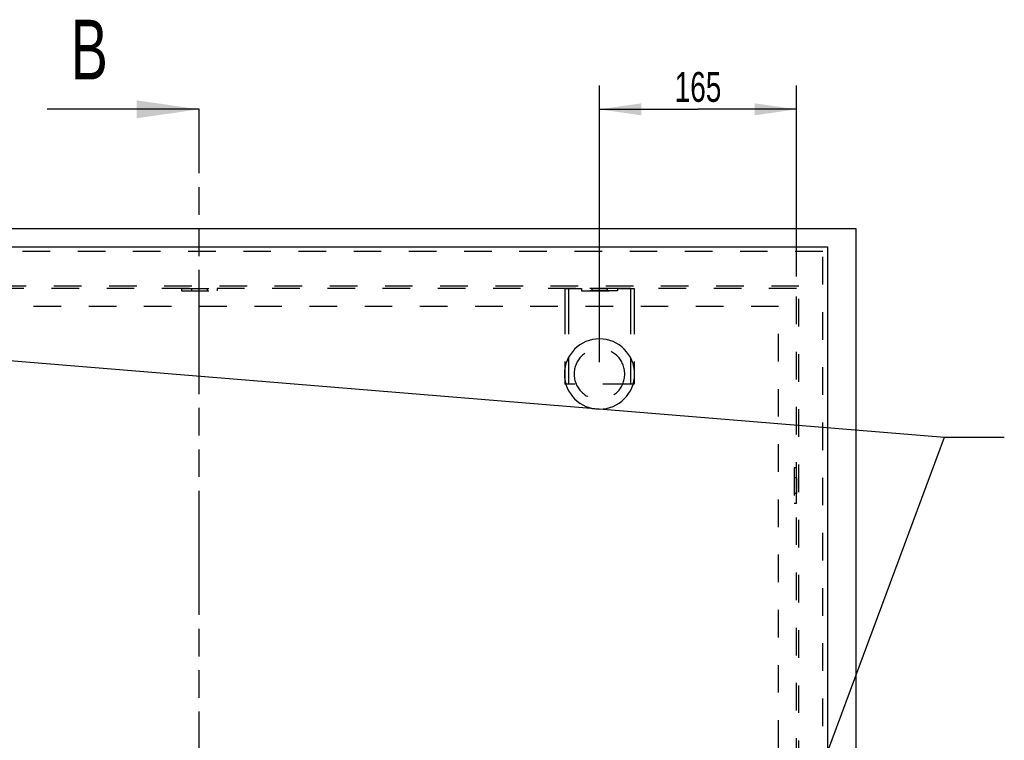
# Model space of a CAD drawing. Header units: millimetres. Extents: x 0 to 4200, y 0 to 2970.
# Tile 4 of 18: x 1008 to 1832, y 1257 to 1860. Entities that reach past the tile are written whole.
import ezdxf

# ---------------------------------------------------------------- set-up
doc = ezdxf.new("R2010")
doc.units = ezdxf.units.MM
doc.header["$LTSCALE"] = 231
doc.linetypes.add('HIDDEN', pattern=[0.2, 0.1, -0.1])
doc.linetypes.add('PHANTOM', pattern=[0.8, 0.45, -0.05, 0.1, -0.05, 0.1, -0.05])
doc.layers.get('0').update_dxf_attribs({"linetype": 'CONTINUOUS'})
for name, color, linetype in [('005_AXIS', 7, 'CONTINUOUS'), ('050_DIMENSIONING', 7, 'CONTINUOUS'), ('053_NOTES', 7, 'CONTINUOUS'), ('DEFAULT_2', 8, 'HIDDEN'), ('HATCHING_BL1', 7, 'CONTINUOUS')]:
    doc.layers.add(name, color=color, linetype=linetype)
doc.styles.get("Standard").update_dxf_attribs({"font": 'txt', "width": 0.7})
doc.dimstyles.new('DIMSTYLE_4', dxfattribs={"dimtxt": 25, "dimasz": 35, "dimexe": 2, "dimexo": 1, "dimtad": 1, "dimtxsty": 'Standard', "dimblk": '_FILLED', "dimblk1": '_FILLED', "dimblk2": '_FILLED', "dimcen": 0.09, "dimazin": 2, "dimtp": 0.5, "dimtm": 0.5, "dimtfac": 1, "dimtofl": 0, "dimtmove": 0, "dimatfit": 3, "dimldrblk": '_FILLED', "dimfxl": 1, "dimtolj": 1, "dimarcsym": 0})
doc.dimstyles.get("Standard").update_dxf_attribs({"dimtxt": 25, "dimasz": 35, "dimexe": 2, "dimexo": 1, "dimtad": 1, "dimtxsty": 'Standard', "dimblk": '_FILLED', "dimblk1": '_FILLED', "dimblk2": '_FILLED', "dimcen": 0.09, "dimazin": 2, "dimtol": 1, "dimtp": 0.01, "dimtm": 0.01, "dimtfac": 1, "dimtofl": 0, "dimtmove": 0, "dimatfit": 3, "dimldrblk": '_FILLED', "dimfxl": 1, "dimtolj": 1, "dimarcsym": 0})

# ---------------------------------------------------------------- blocks, each defined once
blk = doc.blocks.new('_FILLED')
at = {"color": 0, "linetype": 'ByBlock'}
blk.add_solid([(0, 0), (-1, 0.143), (-1, -0.143)], dxfattribs=at)
blk = doc.blocks.new('*D10')
at = {"layer": '050_DIMENSIONING', "color": 2, "linetype": 'Continuous', "transparency": 16777216}
for p, q in [((1493.39, 1573.68), (1493.39, 1805.23)), ((1658.39, 1645.23), (1658.39, 1805.23)), ((1493.39, 1785.23), (1575.89, 1785.23)), ((1658.39, 1785.23), (1575.89, 1785.23))]:
    blk.add_line(p, q, dxfattribs=at)
at = {"layer": '050_DIMENSIONING', "color": 2, "linetype": 'Continuous', "transparency": 16777216, "xscale": 35, "yscale": 35, "zscale": 35, "rotation": 180}
blk.add_blockref('_FILLED', (1493.39, 1785.23), dxfattribs=at)
at = {"layer": '050_DIMENSIONING', "color": 2, "linetype": 'Continuous', "transparency": 16777216, "xscale": 35, "yscale": 35, "zscale": 35}
blk.add_blockref('_FILLED', (1658.39, 1785.23), dxfattribs=at)
at = {"layer": '050_DIMENSIONING', "color": 2, "linetype": 'Continuous', "transparency": 16777216, "insert": (1575.89, 1816.48), "char_height": 25, "width": 77.6786, "attachment_point": 2, "line_spacing_factor": 0.9}
blk.add_mtext('165', dxfattribs=at)
blk = doc.blocks.new('XSEC_FILLED')
at = {"color": 0, "linetype": 'ByBlock'}
blk.add_solid([(0, 0), (-1, 0.143), (-1, -0.143)], dxfattribs=at)
blk = doc.blocks.new('HATCHING_BL1', base_point=(1094.71, 1059.23))
at = {"layer": 'HATCHING_BL1', "color": 7, "linetype": 'PHANTOM'}
for p, q in [((1158.39, 1735.23), (1158.39, 1785.23)), ((1158.39, 438.05), (1158.39, 1735.23))]:
    blk.add_line(p, q, dxfattribs=at)
at = {"layer": 'HATCHING_BL1', "color": 7, "linetype": 'Continuous', "insert": (1050.67, 1860.23), "char_height": 50, "width": 58.9286, "attachment_point": 1, "line_spacing_factor": 0.9}
blk.add_mtext('B', dxfattribs=at)
at = {"layer": 'HATCHING_BL1', "color": 7, "linetype": 'Continuous'}
blk.add_leader([(1158.39, 1785.23), (1031.03, 1785.23)], dimstyle='Standard', override={"dimasz": 52.5, "dimtad": 0, "dimldrblk": 'XSEC_FILLED'}, dxfattribs=at)

msp = doc.modelspace()

# ---------------------------------------------------------------- linework, layer by layer
at = {"color": 7, "linetype": 'Continuous'}
for p, q in [((1708.388, 1685.233), (608.388, 1685.233)), ((1708.388, 585.233), (1708.388, 1685.233)), ((632.388, 1670.233), (1684.388, 1670.233)), ((1684.388, 1670.233), (1684.388, 618.233))]:
    msp.add_line(p, q, dxfattribs=at)
at = {"layer": '005_AXIS', "color": 8, "linetype": 'HIDDEN'}
for p, q in [((1143.388, 1635.233), (1173.388, 1635.233)), ((1143.388, 1635.233), (1143.388, 1633.233)), ((1143.388, 1633.233), (1173.388, 1633.233)), ((1151.888, 1635.233), (1151.888, 1633.233)), ((1151.888, 1635.233), (1164.888, 1635.233)), ((1151.888, 1633.233), (1164.888, 1633.233)), ((1164.888, 1635.233), (1164.888, 1633.233)), ((1173.388, 1635.233), (1173.388, 1633.233)), ((1508.388, 1635.233), (1478.388, 1635.233)), ((1478.388, 1635.233), (1478.388, 1633.233)), ((1478.388, 1633.233), (1508.388, 1633.233)), ((1486.888, 1635.233), (1486.888, 1633.233)), ((1486.888, 1635.233), (1499.888, 1635.233)), ((1486.888, 1633.233), (1499.888, 1633.233)), ((1499.888, 1635.233), (1499.888, 1633.233)), ((1508.388, 1635.233), (1508.388, 1633.233)), ((1658.388, 1485.233), (1656.388, 1485.233)), ((1656.388, 1485.233), (1656.388, 1455.233)), ((1658.388, 1455.233), (1658.388, 1485.233)), ((1658.388, 1476.733), (1656.388, 1476.733)), ((1656.388, 1476.733), (1656.388, 1463.733)), ((1658.388, 1476.733), (1658.388, 1463.733)), ((1658.388, 1463.733), (1656.388, 1463.733)), ((1658.388, 1455.233), (1656.388, 1455.233))]:
    msp.add_line(p, q, dxfattribs=at)
at = {"layer": '005_AXIS', "color": 7, "linetype": 'Continuous'}
for start, end in [(0, 180), (180, 360)]:
    msp.add_arc((1493.388, 1563.683), 29.4, start, end, dxfattribs=at)
at = {"layer": '005_AXIS', "color": 8, "linetype": 'HIDDEN'}
for start, end in [(0, 180), (180, 360)]:
    msp.add_arc((1493.388, 1563.683), 21.2, start, end, dxfattribs=at)
at = {"layer": 'DEFAULT_2', "color": 8, "linetype": 'HIDDEN'}
for p, q in [((1680.388, 1666.233), (636.388, 1666.233)), ((1680.388, 622.233), (1680.388, 1666.233)), ((1660.388, 1637.233), (656.388, 1637.233)), ((1658.388, 1635.233), (658.388, 1635.233)), ((1464.388, 1635.233), (1478.388, 1635.233)), ((1464.388, 1635.233), (1464.388, 1620.233)), ((1467.388, 1635.233), (1467.388, 1620.233)), ((1478.388, 1635.233), (1478.388, 1633.233)), ((1508.388, 1633.233), (1478.388, 1633.233)), ((1508.388, 1635.233), (1508.388, 1633.233)), ((1508.388, 1635.233), (1522.388, 1635.233)), ((1519.388, 1635.233), (1519.388, 1620.233)), ((1522.388, 1635.233), (1522.388, 1620.233)), ((1658.388, 635.233), (1658.388, 1635.233)), ((1660.388, 633.233), (1660.388, 1637.233)), ((1643.388, 1620.233), (673.388, 1620.233)), ((1464.388, 1620.233), (1464.388, 1568.48)), ((1467.388, 1620.233), (1467.388, 1577.387)), ((1519.388, 1620.233), (1519.388, 1577.387)), ((1522.388, 1620.233), (1522.388, 1568.48)), ((1643.388, 650.233), (1643.388, 1620.233)), ((1467.388, 1577.387), (1467.388, 1555.233)), ((1519.388, 1577.387), (1519.388, 1555.233)), ((1464.388, 1568.48), (1464.388, 1558.885)), ((1522.388, 1568.48), (1522.388, 1558.885)), ((1464.388, 1558.885), (1464.388, 1555.233)), ((1522.388, 1558.885), (1522.388, 1555.233)), ((1465.238, 1555.233), (1464.388, 1555.233)), ((1467.388, 1555.233), (1465.238, 1555.233)), ((1519.388, 1555.233), (1467.388, 1555.233)), ((1521.539, 1555.233), (1519.388, 1555.233)), ((1522.388, 1555.233), (1521.539, 1555.233))]:
    msp.add_line(p, q, dxfattribs=at)

# ---------------------------------------------------------------- block references
at = {"layer": 'HATCHING_BL1'}
msp.add_blockref('HATCHING_BL1', (1094.707, 1059.233), dxfattribs=at)

# ---------------------------------------------------------------- dimensions: what is measured, and where the dimension line sits
at = {"layer": '050_DIMENSIONING', "color": 2, "linetype": 'Continuous'}
dim = msp.add_linear_dim(base=(1493.388, 1785.233), p1=(1658.388, 1644.233), p2=(1493.388, 1572.683), angle=180, dimstyle='DIMSTYLE_4', dxfattribs=at)
dim.commit()
dim.dimension.update_dxf_attribs({"geometry": '*D10', "text_midpoint": (1572.317, 1785.233), "dimtype": 160})

# ---------------------------------------------------------------- leaders
at = {"layer": '053_NOTES', "color": 2, "linetype": 'Continuous', "annotation_type": 0, "has_hookline": 1, "hookline_direction": 1, "text_width": 467.149}
for points in [[(810.925, 1590.31), (1782.286, 1510.947), (1832.286, 1510.947)], [(1494.121, 736.173), (1782.286, 1510.947), (1832.286, 1510.947)]]:
    msp.add_leader(points, dimstyle='Standard', override={"dimtad": 0}, dxfattribs=at)

doc.saveas('drawing.dxf')
